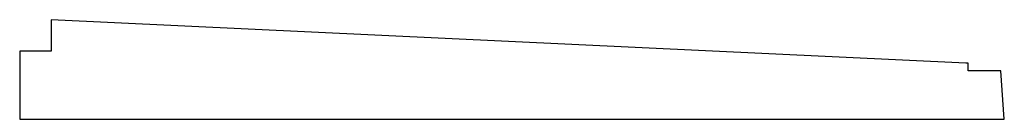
# Model space of a CAD drawing. Header units: millimetres. Extents: x -4572 to 4572, y -200 to 2910.
# Tile 1 of 14: x -4572 to -610, y -200 to 200. Entities that reach past the tile are written whole.
import ezdxf

# ---------------------------------------------------------------- set-up
doc = ezdxf.new("R2010")
doc.units = ezdxf.units.MM
doc.header["$LTSCALE"] = 10
doc.layers.get('0').update_dxf_attribs({"lineweight": 25})

msp = doc.modelspace()

# ---------------------------------------------------------------- linework, layer by layer
for p, q in [((-4444.7, 200), (-4445, 200)), ((-4445, 200), (-4445, 73)), ((-764.7, 25), (-4444.7, 200)), ((-4445, 73), (-4572, 73)), ((-4572, 73), (-4572, -200)), ((-755, 25), (-764.7, 25)), ((-755, -5), (-755, 25)), ((-623.64, -5), (-755, -5)), ((-610, -200), (-623.64, -5)), ((-4572, -200), (-610, -200))]:
    msp.add_line(p, q)

doc.saveas('drawing.dxf')
